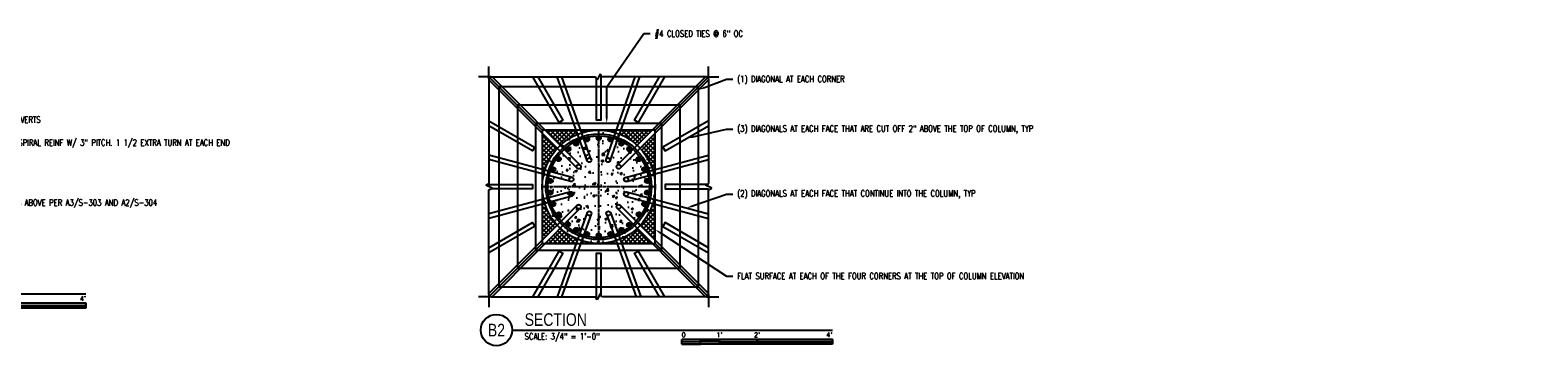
# Model space of a CAD drawing. Header units: inches. Extents: x 870 to 1996, y -84 to 460.
# Tile 20 of 20: x 1255 to 1735, y 360 to 460. Entities that reach past the tile are written whole.
import ezdxf
from ezdxf import colors
from ezdxf.entities.mleader import LeaderData, LeaderLine
from ezdxf.enums import TextEntityAlignment as Align
from ezdxf.math import Vec2, Vec3

# ---------------------------------------------------------------- set-up
doc = ezdxf.new("R2010")
doc.units = ezdxf.units.IN
doc.header["$MEASUREMENT"] = 0
doc.linetypes.add('CENTER2', pattern=[1.125, 0.75, -0.125, 0.125, -0.125])
for name, color, linetype in [('A-DETL', 3, 'Continuous'), ('A-DETL-THIN', 1, 'Continuous'), ('A-DETL-WIDE', 5, 'Continuous'), ('S-ANNO-NOTE', 2, 'Continuous'), ('S-ANNO-SYMB', 2, 'Continuous'), ('S-COLS', 53, 'Continuous'), ('S-GRID', 1, 'CENTER2')]:
    doc.layers.add(name, color=color, linetype=linetype)
doc.layers.add('A-WALL-PATT', color=9, linetype='Continuous', true_color=0x808080)
doc.styles.add('Annotative', font='romans.shx', dxfattribs={"width": 0.8, "height": 0.125})
doc.styles.add('Arial', font='romans.shx', dxfattribs={"width": 0.8})
doc.styles.add('TITLES', font='swiss.ttf', dxfattribs={"width": 0.8, "height": 0.25})
pattern_1 = [(50, (235.1864, -782.655), (7.172602, -0.627521), [0.75, -8.25]), (355, (235.1864, -782.655), (-1.387513, 7.52192), [0.6, -6.6]), (100.45144, (235.784, -782.707), (5.785088, 6.8944), [0.637402, -7.01142]), (46.1842, (235.1864, -780.655), (10.672413, -1.655193), [1.125, -12.375]), (96.63564, (236.076, -780.793), (9.34662, 9.741186), [0.9561, -10.51714]), (351.1842, (235.186, -780.655), (9.34662, 9.741186), [0.9, -9.9]), (21, (236.1864, -781.155), (5.96907, -4.026189), [0.75, -8.25]), (326, (236.1864, -781.155), (2.433153, 7.2515), [0.6, -6.6]), (71.45144, (236.684, -781.4906), (8.402224, 3.225312), [0.637402, -7.01142]), (37.5, (235.1864, -782.655), (0.1215986, 3.3289385), [0, -6.52, 0, -6.7, 0, -6.625]), (7.5, (235.1864, -782.655), (2.6306954, 3.944117), [0, -3.82, 0, -6.37, 0, -2.525]), (327.5, (232.9564, -782.655), (5.3382244, -0.2255487), [0, -2.5, 0, -7.8, 0, -10.35]), (317.5, (231.9564, -782.655), (5.831862, 1.00105), [0, -3.25, 0, -5.18, 0, -7.35])]
pattern_2 = [(45, (12.0765, 0), (-0.7071068, 0.7071068), []), (135, (12.0765, 0), (-0.7071068, -0.7071068), [])]

# ---------------------------------------------------------------- blocks, each defined once
blk = doc.blocks.new('*U9')
for points in [[(-3, -0.281), (-2.625, -0.281), (-2.625, -0.234), (-3, -0.234)], [(-2.625, -0.188), (-2.25, -0.188), (-2.25, -0.234), (-2.625, -0.234)], [(-2.25, -0.235), (-1.5, -0.235), (-1.5, -0.281), (-2.25, -0.281)], [(-1.5, -0.234), (0, -0.234), (0, -0.187), (-1.5, -0.187)]]:
    blk.add_hatch(color=256).paths.add_polyline_path(points)
for p, q in [((0, -0.187), (-3, -0.187)), ((-3, -0.281), (-3, -0.187)), ((0, -0.234), (-3, -0.234)), ((0, -0.281), (-3, -0.281)), ((-2.625, -0.281), (-2.625, -0.188)), ((-2.25, -0.281), (-2.25, -0.188)), ((-1.5, -0.281), (-1.5, -0.188)), ((0, -0.187), (0, -0.281))]:
    blk.add_line(p, q)
at = {"flags": 128}
for points in [[(-3, -0.281), (-2.625, -0.281), (-2.625, -0.234), (-3, -0.234), (-3, -0.281)], [(-2.625, -0.188), (-2.25, -0.188), (-2.25, -0.234), (-2.625, -0.234), (-2.625, -0.188)], [(-2.25, -0.235), (-1.5, -0.235), (-1.5, -0.281), (-2.25, -0.281), (-2.25, -0.235)], [(-1.5, -0.234), (0, -0.234), (0, -0.187), (-1.5, -0.187), (-1.5, -0.234)]]:
    blk.add_lwpolyline(points, close=True, dxfattribs=at)
at = {"style": 'Arial'}
blk.add_text('0', height=0.0937, dxfattribs=at).set_placement((-3, -0.094), align=Align.MIDDLE_LEFT)
for s, p in [("1'", (-2.25, -0.094)), ("2'", (-1.5, -0.094))]:
    blk.add_text(s, height=0.0937, dxfattribs=at).set_placement(p, align=Align.MIDDLE_CENTER)
blk.add_text("4'", height=0.0937, dxfattribs=at).set_placement((0, -0.094), align=Align.MIDDLE_RIGHT)
blk = doc.blocks.new('_DotBlank')
at = {"color": 0, "linetype": 'ByBlock', "lineweight": -2}
blk.add_line((-0.5, 0), (-1, 0), dxfattribs=at)
blk.add_circle((0, 0), 0.5, dxfattribs=at)
blk = doc.blocks.new('*U8')
at = {"linetype": 'Continuous', "lineweight": -3}
blk.add_line((1.125, 0.625), (7.5, 0.625), dxfattribs=at)
at = {"lineweight": -3}
blk.add_circle((0.812, 0.625), 0.312, dxfattribs=at)
at = {"lineweight": -3, "style": 'Arial'}
blk.add_attdef('X#', text='', height=0.187, dxfattribs=at).set_placement((0.812, 0.625), align=Align.MIDDLE_CENTER)
blk.add_attdef('DRAWING_AREA_TITLE', text='', height=0.187, dxfattribs=at).set_placement((1.374, 0.634), align=Align.BOTTOM_LEFT)
blk.add_attdef('SCALE:', text='', height=0.0938, dxfattribs=at).set_placement((1.374, 0.561), align=Align.TOP_LEFT)
blk = doc.blocks.new('*U77')
at = {"linetype": 'Continuous', "lineweight": -3}
blk.add_line((1.125, 0.625), (7.5, 0.625), dxfattribs=at)
at = {"lineweight": -3}
blk.add_circle((0.812, 0.625), 0.312, dxfattribs=at)
at = {"lineweight": -3, "style": 'Arial'}
blk.add_attdef('X#', text='', height=0.187, dxfattribs=at).set_placement((0.812, 0.625), align=Align.MIDDLE_CENTER)
blk.add_attdef('DRAWING_AREA_TITLE', text='', height=0.187, dxfattribs=at).set_placement((1.374, 0.634), align=Align.BOTTOM_LEFT)
blk.add_attdef('SCALE:', text='', height=0.0938, dxfattribs=at).set_placement((1.374, 0.561), align=Align.TOP_LEFT)
blk = doc.blocks.new('*U78')
for p, q in [((0.5, 1), (-0.5, -1)), ((1, 0), (0.5, 1)), ((-34.28, 0), (-38.28, 0)), ((-34.28, 0), (-1, 0)), ((-0.5, -1), (-1, 0)), ((34.28, 0), (1, 0)), ((34.28, 0), (38.28, 0))]:
    blk.add_line(p, q)
blk = doc.blocks.new('*U79')
for p, q in [((0.5, 1), (-0.5, -1)), ((1, 0), (0.5, 1)), ((-34.28, 0), (-38.28, 0)), ((-34.28, 0), (-1, 0)), ((-0.5, -1), (-1, 0)), ((34.28, 0), (1, 0)), ((34.28, 0), (38.28, 0))]:
    blk.add_line(p, q)
blk = doc.blocks.new('*U80')
for p, q in [((0.5, 1), (-0.5, -1)), ((1, 0), (0.5, 1)), ((-34.28, 0), (-38.28, 0)), ((-34.28, 0), (-1, 0)), ((-0.5, -1), (-1, 0)), ((34.28, 0), (1, 0)), ((34.28, 0), (38.28, 0))]:
    blk.add_line(p, q)

msp = doc.modelspace()

# ---------------------------------------------------------------- hatches: boundary and pattern name
at = {"layer": 'A-DETL'}
h = msp.add_hatch(color=256, dxfattribs=at)
h.dxf.hatch_style = 1
h.paths.add_polyline_path([(1419.1145, 410.5509, 1), (1452.7395, 410.5509, 1)])
h.paths.add_polyline_path([(1452.1145, 410.5509, -1), (1419.7395, 410.5509, -1)], flags=16)
h = msp.add_hatch(color=256, dxfattribs=at)
h.dxf.hatch_style = 1
h.paths.add_polyline_path([(1426.7606, 422.5154, 1), (1425.3856, 422.5154, 1)])
h = msp.add_hatch(color=256, dxfattribs=at)
h.dxf.hatch_style = 1
h.paths.add_polyline_path([(1429.4113, 424.2755, 1), (1428.0363, 424.2755, 1)])
h = msp.add_hatch(color=256, dxfattribs=at)
h.dxf.hatch_style = 1
h.paths.add_polyline_path([(1432.9051, 425.6005, 1), (1431.5301, 425.6005, 1)])
h = msp.add_hatch(color=256, dxfattribs=at)
h.dxf.hatch_style = 1
h.paths.add_polyline_path([(1436.6145, 426.0509, 1), (1435.2395, 426.0509, 1)])
h = msp.add_hatch(color=256, dxfattribs=at)
h.dxf.hatch_style = 1
h.paths.add_polyline_path([(1440.3239, 425.6005, 1), (1438.9489, 425.6005, 1)])
h = msp.add_hatch(color=256, dxfattribs=at)
h.dxf.hatch_style = 1
h.paths.add_polyline_path([(1443.8177, 424.2755, 1), (1442.4427, 424.2755, 1)])
h = msp.add_hatch(color=256, dxfattribs=at)
h.dxf.hatch_style = 1
h.paths.add_polyline_path([(1446.3531, 422.6095, 1), (1444.9781, 422.6095, 1)])
h = msp.add_hatch(color=256, dxfattribs=at)
h.dxf.hatch_style = 1
h.paths.add_polyline_path([(1422.4833, 419.3559, 1), (1423.8583, 419.3559, 1)])
h = msp.add_hatch(color=256, dxfattribs=at)
h.dxf.hatch_style = 1
h.paths.add_polyline_path([(1449.3708, 419.3559, 1), (1447.9958, 419.3559, 1)])
h = msp.add_hatch(color=256, dxfattribs=at)
h.dxf.hatch_style = 1
h.paths.add_polyline_path([(1419.8525, 412.4192, 1), (1421.2275, 412.4192, 1)])
h = msp.add_hatch(color=256, dxfattribs=at)
h.dxf.hatch_style = 1
h.paths.add_polyline_path([(1420.7468, 416.0473, 1), (1422.1218, 416.0473, 1)])
h = msp.add_hatch(color=256, dxfattribs=at)
h.dxf.hatch_style = 1
h.paths.add_polyline_path([(1451.1073, 416.0473, 1), (1449.7323, 416.0473, 1)])
h = msp.add_hatch(color=256, dxfattribs=at)
h.dxf.hatch_style = 1
h.paths.add_polyline_path([(1452.0015, 412.4192, 1), (1450.6265, 412.4192, 1)])
h = msp.add_hatch(color=256, dxfattribs=at)
h.dxf.hatch_style = 1
h.paths.add_polyline_path([(1419.8525, 408.6826, 1), (1421.2275, 408.6826, 1)])
h = msp.add_hatch(color=256, dxfattribs=at)
h.dxf.hatch_style = 1
h.paths.add_polyline_path([(1452.0015, 408.6826, 1), (1450.6265, 408.6826, 1)])
h = msp.add_hatch(color=256, dxfattribs=at)
h.dxf.hatch_style = 1
h.paths.add_polyline_path([(1420.7468, 405.0545, 1), (1422.1218, 405.0545, 1)])
h = msp.add_hatch(color=256, dxfattribs=at)
h.dxf.hatch_style = 1
h.paths.add_polyline_path([(1451.1073, 405.0545, 1), (1449.7323, 405.0545, 1)])
h = msp.add_hatch(color=256, dxfattribs=at)
h.dxf.hatch_style = 1
h.paths.add_polyline_path([(1422.4833, 401.7459, 1), (1423.8583, 401.7459, 1)])
h = msp.add_hatch(color=256, dxfattribs=at)
h.dxf.hatch_style = 1
h.paths.add_polyline_path([(1425.4219, 398.5566, 1), (1426.7969, 398.5566, 1)])
h = msp.add_hatch(color=256, dxfattribs=at)
h.dxf.hatch_style = 1
h.paths.add_polyline_path([(1444.8727, 398.4079, 1), (1446.2477, 398.4079, 1)])
h = msp.add_hatch(color=256, dxfattribs=at)
h.dxf.hatch_style = 1
h.paths.add_polyline_path([(1449.3708, 401.7459, 1), (1447.9958, 401.7459, 1)])
h = msp.add_hatch(color=256, dxfattribs=at)
h.dxf.hatch_style = 1
h.paths.add_polyline_path([(1428.0363, 396.8263, 1), (1429.4113, 396.8263, 1)])
h = msp.add_hatch(color=256, dxfattribs=at)
h.dxf.hatch_style = 1
h.paths.add_polyline_path([(1431.5301, 395.5013, 1), (1432.9051, 395.5013, 1)])
h = msp.add_hatch(color=256, dxfattribs=at)
h.dxf.hatch_style = 1
h.paths.add_polyline_path([(1435.2395, 395.0509, 1), (1436.6145, 395.0509, 1)])
h = msp.add_hatch(color=256, dxfattribs=at)
h.dxf.hatch_style = 1
h.paths.add_polyline_path([(1438.9489, 395.5013, 1), (1440.3239, 395.5013, 1)])
h = msp.add_hatch(color=256, dxfattribs=at)
h.dxf.hatch_style = 1
h.paths.add_polyline_path([(1442.4427, 396.8263, 1), (1443.8177, 396.8263, 1)])
at = {"layer": 'A-WALL-PATT', "lineweight": -3}
h = msp.add_hatch(dxfattribs=at)
h.set_pattern_fill('AR-CONC', color=8, style=0)
h.set_pattern_definition(pattern_1)
h.paths.add_polyline_path([(1417.927, 410.5509, 1), (1453.927, 410.5509, 1)])
h.paths.add_polyline_path([(1452.7395, 410.5509, -1), (1419.1145, 410.5509, -1)], flags=16)
h.paths.add_polyline_path([(1452.1145, 410.5509, -1), (1419.7395, 410.5509, -1)], flags=0)
at = {"layer": 'A-WALL-PATT'}
h = msp.add_hatch(dxfattribs=at)
h.set_pattern_fill('ANSI37', color=256, scale=8)
h.set_pattern_definition(pattern_2)
h.paths.add_polyline_path([(1428.7424, 428.5509), (1418.8993, 428.5509), (1423.6945, 423.7557, -0.09142862), (1429.2088, 427.2501)])
h.paths.add_polyline_path([(1422.7223, 422.7834), (1417.927, 427.5786), (1417.927, 416.0857), (1418.731, 415.8703, -0.11226594)])
h.paths.add_polyline_path([(1418.3751, 414.5422), (1417.927, 414.6622), (1417.927, 410.5509, -0.05595721)])
h.paths.add_polyline_path([(1435.927, 428.5509), (1430.2031, 428.5509), (1430.5031, 427.7142, -0.07667131)])
h = msp.add_hatch(dxfattribs=at)
h.set_pattern_fill('ANSI37', color=256, scale=8)
h.set_pattern_definition(pattern_2)
h.paths.add_polyline_path([(1441.5552, 428.5509), (1435.927, 428.5509, -0.07546916), (1441.2688, 427.74)])
h.paths.add_polyline_path([(1452.9548, 428.5509), (1443.0135, 428.5509), (1442.5653, 427.2821, -0.09263398), (1448.1595, 423.7557)])
h.paths.add_polyline_path([(1453.927, 427.5786), (1449.1318, 422.7834, -0.11226594), (1453.1231, 415.8703), (1453.927, 416.0857)])
h.paths.add_polyline_path([(1453.927, 414.6622), (1453.4789, 414.5422, -0.05595721), (1453.927, 410.5509)])
at = {"layer": 'A-WALL-PATT', "lineweight": -3}
h = msp.add_hatch(dxfattribs=at)
h.set_pattern_fill('AR-CONC', color=8, style=0)
h.set_pattern_definition(pattern_1)
h.paths.add_polyline_path([(1419.7395, 410.5509, 1), (1452.1145, 410.5509, 1)])
at = {"layer": 'A-WALL-PATT'}
h = msp.add_hatch(dxfattribs=at)
h.set_pattern_fill('ANSI37', color=256, scale=8)
h.set_pattern_definition(pattern_2)
h.paths.add_polyline_path([(1417.927, 410.5509), (1417.927, 406.4396), (1418.3751, 406.5596, -0.05595721)])
h.paths.add_polyline_path([(1418.731, 405.2315), (1417.927, 405.016), (1417.927, 393.5232), (1422.7223, 398.3184, -0.11226594)])
h.paths.add_polyline_path([(1423.6945, 397.3461), (1418.8993, 392.5509), (1428.7304, 392.5509), (1429.1991, 393.8555, -0.09128227)])
h.paths.add_polyline_path([(1430.4931, 393.3907), (1430.1915, 392.5509), (1435.927, 392.5509, -0.07681731)])
h = msp.add_hatch(dxfattribs=at)
h.set_pattern_fill('ANSI37', color=256, scale=8)
h.set_pattern_definition(pattern_2)
h.paths.add_polyline_path([(1453.927, 410.5509, -0.05595721), (1453.4789, 406.5596), (1453.927, 406.4396)])
h.paths.add_polyline_path([(1453.927, 405.016), (1453.1231, 405.2315, -0.11226594), (1449.1318, 398.3184), (1453.927, 393.5232)])
h.paths.add_polyline_path([(1448.1595, 397.3461, -0.09070616), (1442.6931, 393.8709), (1443.1707, 392.5509), (1452.9548, 392.5509)])
h.paths.add_polyline_path([(1441.4001, 393.4031, -0.07739208), (1435.927, 392.5509), (1441.7085, 392.5509)])

# ---------------------------------------------------------------- linework, layer by layer
at = {"layer": 'A-DETL'}
for points in [[(1404.1325, 378.7563), (1467.7216, 378.7563), (1467.7216, 442.3454), (1404.1325, 442.3454)], [(1409.9968, 384.6207), (1461.8572, 384.6207), (1461.8572, 436.4811), (1409.9968, 436.4811)], [(1415.7902, 390.414), (1456.0639, 390.414), (1456.0639, 430.6877), (1415.7902, 430.6877)]]:
    msp.add_lwpolyline(points, close=True, dxfattribs=at)
for centre, radius in [((1435.927, 410.5509), 16.8125), ((1435.927, 410.5509), 16.1875), ((1426.0731, 422.5154), 0.6875), ((1428.7238, 424.2755), 0.6875), ((1432.2176, 425.6005), 0.6875), ((1435.927, 426.0509), 0.6875), ((1439.6364, 425.6005), 0.6875), ((1443.1302, 424.2755), 0.6875), ((1445.6656, 422.6095), 0.6875), ((1423.1708, 419.3559), 0.6875), ((1448.6833, 419.3559), 0.6875), ((1420.54, 412.4192), 0.6875), ((1421.4343, 416.0473), 0.6875), ((1450.4198, 416.0473), 0.6875), ((1451.314, 412.4192), 0.6875), ((1420.54, 408.6826), 0.6875), ((1451.314, 408.6826), 0.6875), ((1421.4343, 405.0545), 0.6875), ((1450.4198, 405.0545), 0.6875), ((1423.1708, 401.7459), 0.6875), ((1426.1094, 398.5566), 0.6875), ((1445.5602, 398.4079), 0.6875), ((1448.6833, 401.7459), 0.6875), ((1428.7238, 396.8263), 0.6875), ((1432.2176, 395.5013), 0.6875), ((1435.927, 395.0509), 0.6875), ((1439.6364, 395.5013), 0.6875), ((1443.1302, 396.8263), 0.6875)]:
    msp.add_circle(centre, radius, dxfattribs=at)
at = {"layer": 'A-DETL-WIDE'}
for p, q in [((1429.0769, 416.4287), (1400.9592, 444.5464)), ((1430.0492, 417.401), (1401.9315, 445.5187)), ((1432.2421, 418.7907), (1422.6582, 445.5187)), ((1433.5364, 419.2548), (1424.1189, 445.5187)), ((1438.276, 419.2661), (1447.548, 445.5187)), ((1439.5725, 418.8082), (1449.0062, 445.5187)), ((1441.8048, 417.401), (1469.9225, 445.5187)), ((1442.7771, 416.4287), (1470.8948, 444.5464)), ((1427.4116, 413.5443), (1400.9592, 420.6322)), ((1427.0558, 412.2162), (1400.9592, 419.2087)), ((1444.4424, 413.5443), (1470.8948, 420.6322)), ((1444.7983, 412.2162), (1470.8948, 419.2087)), ((1427.0558, 408.8856), (1400.9592, 401.893)), ((1444.7983, 408.8856), (1470.8948, 401.893)), ((1427.4116, 407.5574), (1400.9592, 400.4695)), ((1429.0769, 404.6731), (1400.9592, 376.5554)), ((1430.0492, 403.7008), (1401.9315, 375.5831)), ((1441.8048, 403.7008), (1469.9225, 375.5831)), ((1442.7771, 404.6731), (1470.8948, 376.5554)), ((1444.4424, 407.5574), (1470.8948, 400.4695)), ((1432.2373, 402.3132), (1422.6352, 375.5831)), ((1433.5314, 401.8484), (1424.0962, 375.5831)), ((1438.3426, 401.8539), (1447.8476, 375.5831)), ((1439.6355, 402.3217), (1449.3098, 375.5831))]:
    msp.add_line(p, q, dxfattribs=at)
for points in [[(1416.5322, 445.5187), (1424.5224, 431.6792), (1423.3316, 430.9917), (1414.9445, 445.5187)], [(1436.6145, 446.1437), (1436.6145, 431.6792), (1435.2395, 431.6792), (1435.2395, 444.8937)], [(1456.9095, 445.5187), (1448.5224, 430.9917), (1447.3316, 431.6792), (1455.3218, 445.5187)], [(1400.9592, 431.5334), (1415.4862, 423.1463), (1414.7987, 421.9555), (1400.9592, 429.9457)], [(1470.8948, 431.5334), (1456.3679, 423.1463), (1457.0554, 421.9555), (1470.8948, 429.9457)], [(1400.3342, 411.2384), (1414.7987, 411.2384), (1414.7987, 409.8634), (1401.5842, 409.8634)], [(1470.8948, 411.2384), (1457.0554, 411.2384), (1457.0554, 409.8634), (1470.8948, 409.8634)], [(1400.9592, 391.1561), (1414.7987, 399.1463), (1415.4862, 397.9555), (1400.9592, 389.5684)], [(1470.8948, 391.1561), (1457.0554, 399.1463), (1456.3679, 397.9555), (1470.8948, 389.5684)], [(1414.9445, 375.5831), (1423.3316, 390.11), (1424.5224, 389.4225), (1416.5322, 375.5831)], [(1435.2395, 374.9581), (1435.2395, 389.4225), (1436.6145, 389.4225), (1436.6145, 376.2081)], [(1455.3218, 375.5831), (1447.3316, 389.4225), (1448.5224, 390.11), (1456.9095, 375.5831)]]:
    msp.add_lwpolyline(points, dxfattribs=at)
for centre in [(1432.8893, 419.0227), (1438.9242, 419.0372), (1427.2337, 412.8803), (1429.5631, 416.9148), (1442.291, 416.9148), (1444.6204, 412.8803), (1427.2337, 408.2215), (1444.6204, 408.2215), (1429.5631, 404.1869), (1442.291, 404.1869), (1432.8843, 402.0808), (1438.989, 402.0878)]:
    msp.add_circle(centre, 0.6875, dxfattribs=at)
at = {"layer": 'S-COLS'}
for p, q in [((1417.927, 428.5509), (1400.9592, 445.5187)), ((1453.927, 428.5509), (1470.8948, 445.5187)), ((1417.927, 392.5509), (1400.9592, 375.5831)), ((1453.927, 392.5509), (1470.8948, 375.5831))]:
    msp.add_line(p, q, dxfattribs=at)
msp.add_lwpolyline([(1417.927, 392.5509), (1453.927, 392.5509), (1453.927, 428.5509), (1417.927, 428.5509)], close=True, dxfattribs=at)
at = {"layer": 'S-COLS', "lineweight": -3}
msp.add_circle((1435.927, 410.5509), 18, dxfattribs=at)
at = {"layer": 'S-GRID', "lineweight": -3}
for p, q in [((1435.927, 392.5509), (1435.927, 428.5509)), ((1453.927, 410.5509), (1417.927, 410.5509))]:
    msp.add_line(p, q, dxfattribs=at)

# ---------------------------------------------------------------- block references
at = {"layer": 'A-DETL-THIN', "rotation": 270}
for p in [(1400.9592, 410.5509), (1470.8948, 410.5509)]:
    msp.add_blockref('*U78', p, dxfattribs=at)
at = {"layer": 'A-DETL-THIN'}
for name, p in [('*U79', (1435.927, 445.5187)), ('*U80', (1435.927, 375.5831))]:
    msp.add_blockref(name, p, dxfattribs=at)
at = {"layer": 'S-ANNO-SYMB', "lineweight": -3}
ref = msp.add_blockref('*U8', (1152.5903, 366.4715), dxfattribs=dict(at, xscale=15.99999927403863, yscale=15.99999927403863, zscale=15.99999927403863))
ref.add_attrib('SCALE:', 'SCALE: 3/4" = 1\'-0"', dxfattribs={"layer": '0', "lineweight": -3, "height": 2, "style": 'Annotative', "width": 0.796875}).set_placement((1174.5791, 375.4408), align=Align.TOP_LEFT)
ref.add_attrib('DRAWING_AREA_TITLE', 'SECTION', dxfattribs={"layer": '0', "lineweight": -3, "height": 4, "style": 'TITLES', "width": 0.796875}).set_placement((1174.5791, 376.614), align=Align.BOTTOM_LEFT)
ref.add_attrib('X#', 'B4', dxfattribs={"layer": '0', "lineweight": -3, "height": 4, "style": 'TITLES', "width": 0.796875}).set_placement((1165.5903, 376.4715), align=Align.MIDDLE_CENTER)
at = {"layer": 'S-ANNO-SYMB', "lineweight": -3, "xscale": 16, "yscale": 16, "zscale": 16}
for p in [(1272.5903, 376.4715), (1510.3441, 364.9619)]:
    msp.add_blockref('*U9', p, dxfattribs=at)
at = {"layer": 'S-ANNO-SYMB', "lineweight": -3}
ref = msp.add_blockref('*U77', (1390.3441, 354.9619), dxfattribs=dict(at, xscale=15.99999926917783, yscale=15.99999926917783, zscale=15.99999926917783))
ref.add_attrib('SCALE:', 'SCALE: 3/4" = 1\'-0"', dxfattribs={"layer": '0', "lineweight": -3, "height": 2, "style": 'Annotative', "width": 0.796875}).set_placement((1412.3328, 363.9312), align=Align.TOP_LEFT)
ref.add_attrib('DRAWING_AREA_TITLE', 'SECTION', dxfattribs={"layer": '0', "lineweight": -3, "height": 4, "style": 'TITLES', "width": 0.796875}).set_placement((1412.3328, 365.1044), align=Align.BOTTOM_LEFT)
ref.add_attrib('X#', 'B2', dxfattribs={"layer": '0', "lineweight": -3, "height": 4, "style": 'TITLES', "width": 0.796875}).set_placement((1403.3441, 364.9619), align=Align.MIDDLE_CENTER)

# ---------------------------------------------------------------- leaders
at = {"layer": 'S-ANNO-NOTE'}
ml = msp.add_multileader_mtext('Standard', dxfattribs=at)
ml.set_content('#4 CLOSED TIES @ 6" OC', color=256, style='Annotative')
ml.set_leader_properties(color=1, linetype='ByLayer', lineweight=-1)
ml.build(insert=Vec2(0, 0))
ml.multileader.update_dxf_attribs({"text_right_attachment_type": 3, "dogleg_length": 0.125, "arrow_head_size": 2, "scale": 16})
ctx = ml.context
ctx.base_point, ctx.scale, ctx.char_height, ctx.arrow_head_size, ctx.landing_gap_size, ctx.plane_origin = Vec3(1452.2925, 459.2418), 16, 2, 2, 1.44, Vec3(1420.54, 433.1856)
ctx.right_attachment = 3
notes = []
notes.append((ctx, [(1, (1, 1, 0), (1450.2925, 459.2418), (1, 0), 2, [(2, [(1438.4665, 430.6877), (1438.4665, 436.4811), (1438.4665, 442.3454)], 0, [])])]))
ctx.mtext.insert, ctx.mtext.width, ctx.mtext.flow_direction = Vec3(1453.7325, 460.2418), 25.285179, 5
ml = msp.add_multileader_mtext('Standard', dxfattribs=at)
ml.set_content('(1) DIAGONAL AT EACH CORNER', color=256, style='Annotative')
ml.set_leader_properties(color=1, linetype='ByLayer', lineweight=-1)
ml.build(insert=Vec2(0, 0))
ml.multileader.update_dxf_attribs({"text_right_attachment_type": 3, "dogleg_length": 0.125, "arrow_head_size": 2, "scale": 16})
ctx = ml.context
ctx.base_point, ctx.scale, ctx.char_height, ctx.arrow_head_size, ctx.landing_gap_size, ctx.plane_origin = Vec3(1478.5787, 444.7974), 16, 2, 2, 1.44, Vec3(1467.7216, 441.3732)
ctx.right_attachment = 3
notes.append((ctx, [(0, (1, 1, 0), (1476.5787, 444.7974), (1, 0), 2, [(0, [(1467.7216, 441.3732)], 0, [])])]))
ctx.mtext.insert, ctx.mtext.width, ctx.mtext.flow_direction = Vec3(1480.0187, 445.7974), 29.822133, 5
at = {"layer": 'S-ANNO-NOTE', "lineweight": -3}
ml = msp.add_multileader_mtext('Standard', dxfattribs=at)
ml.set_content('\\pxt3.2,6.4,9.6,12.8,16,19.2,22.4,25.6,28.8,32,35.2,38.4,41.6,44.8,48,51.2,54.4,57.6,60.8,64,67.2,70.4,73.6,76.8,80,83.2,86.4,89.6,92.8,96,99.2,102.4;{\\C256;(26)^I- #11 VERTS}', color=256, style='Annotative')
ml.set_leader_properties(color=1, linetype='ByLayer', lineweight=-1)
ml.set_arrow_properties(name='DOTBLANK')
ml.build(insert=Vec2(0, 0))
ml.multileader.update_dxf_attribs({"text_right_attachment_type": 3, "dogleg_length": 0.125, "arrow_head_size": 3, "scale": 16})
ctx = ml.context
ctx.base_point, ctx.scale, ctx.char_height, ctx.arrow_head_size, ctx.landing_gap_size, ctx.plane_origin = Vec3(1235.7178, 431.5965), 16, 2, 3, 1.44, Vec3(1211.0515, 414.6302)
ctx.right_attachment = 3
notes.append((ctx, [(0, (1, 1, 0), (1233.7178, 431.5965), (1, 0), 2, [(1, [(1220.9385, 424.2201)], 0, [])])]))
ctx.mtext.insert, ctx.mtext.width, ctx.mtext.defined_height, ctx.mtext.flow_direction = Vec3(1237.1578, 432.9298), 30.654198, 4.6939, 5
at = {"layer": 'S-ANNO-NOTE'}
ml = msp.add_multileader_mtext('Standard', dxfattribs=at)
ml.set_content('(3) DIAGONALS AT EACH FACE THAT ARE CUT OFF 2" ABOVE THE TOP OF COLUMN, TYP', color=256, style='Annotative')
ml.set_leader_properties(color=1, linetype='ByLayer', lineweight=-1)
ml.build(insert=Vec2(0, 0))
ml.multileader.update_dxf_attribs({"text_right_attachment_type": 3, "dogleg_length": 0.125, "arrow_head_size": 2, "scale": 16})
ctx = ml.context
ctx.base_point, ctx.scale, ctx.char_height, ctx.arrow_head_size, ctx.landing_gap_size, ctx.plane_origin = Vec3(1478.5787, 428.8779), 16, 2, 2, 1.44, Vec3(1467.7216, 425.4536)
ctx.right_attachment = 3
notes.append((ctx, [(0, (1, 1, 0), (1476.5787, 428.8779), (1, 0), 2, [(0, [(1463.9751, 425.9506)], 0, [])])]))
ctx.mtext.insert, ctx.mtext.width, ctx.mtext.flow_direction = Vec3(1480.0187, 430.0684), 31.846045, 5
at = {"layer": 'S-ANNO-NOTE', "lineweight": -3}
ml = msp.add_multileader_mtext('Standard', dxfattribs=at)
ml.set_content('\\A1;#5 CONT SPIRAL REINF W/ 3" PITCH. 1 1/2 EXTRA TURN AT EACH END', color=256, style='Annotative')
ml.set_leader_properties(color=1, linetype='ByLayer', lineweight=-1)
ml.build(insert=Vec2(0, 0))
ml.multileader.update_dxf_attribs({"text_right_attachment_type": 3, "dogleg_length": 0.125, "arrow_head_size": 2, "scale": 16})
ctx = ml.context
ctx.base_point, ctx.scale, ctx.char_height, ctx.arrow_head_size, ctx.landing_gap_size, ctx.plane_origin = Vec3(1239.048, 424.6056), 16, 2, 2, 1.44, Vec3(1216.369, 409.5293)
ctx.right_attachment = 3
notes.append((ctx, [(0, (1, 1, 0), (1237.048, 424.6056), (1, 0), 2, [(1, [(1228.0465, 418.8135)], 0, [])])]))
ctx.mtext.insert, ctx.mtext.width, ctx.mtext.defined_height, ctx.mtext.flow_direction = Vec3(1240.488, 425.6056), 27.424941, 4.8806, 5
ml = msp.add_multileader_mtext('Standard', dxfattribs=at)
ml.set_content('\\pxt3.2,6.4,9.6,12.8,16,19.2,22.4,25.6,28.8,32,35.2,38.4,41.6,44.8,48,51.2,54.4,57.6,60.8,64,67.2,70.4,73.6,76.8,80,83.2,86.4,89.6,92.8,96,99.2,102.4;{\\C256;DIAGONALS ABOVE PER A3/S-303 AND A2/S-304}', color=256, style='Annotative')
ml.set_leader_properties(color=1, linetype='ByLayer', lineweight=-1)
ml.set_arrow_properties(name='DOTBLANK')
ml.build(insert=Vec2(0, 0))
ml.multileader.update_dxf_attribs({"text_right_attachment_type": 3, "dogleg_length": 0.125, "arrow_head_size": 3, "scale": 16})
ctx = ml.context
ctx.base_point, ctx.scale, ctx.char_height, ctx.arrow_head_size, ctx.landing_gap_size, ctx.plane_origin = Vec3(1239.048, 405.1981), 16, 2, 3, 1.44, Vec3(1223.8402, 400.7746)
ctx.right_attachment = 3
notes.append((ctx, [(0, (1, 1, 0), (1237.048, 405.1981), (1, 0), 2, [(1, [(1222.4722, 408.2762)], 0, [])])]))
ctx.mtext.insert, ctx.mtext.width, ctx.mtext.defined_height, ctx.mtext.flow_direction = Vec3(1240.488, 406.5314), 23.484684, 4.6939, 5
at = {"layer": 'S-ANNO-NOTE'}
ml = msp.add_multileader_mtext('Standard', dxfattribs=at)
ml.set_content('(2) DIAGONALS AT EACH FACE THAT CONTINUE INTO THE COLUMN, TYP', color=256, style='Annotative')
ml.set_leader_properties(color=1, linetype='ByLayer', lineweight=-1)
ml.build(insert=Vec2(0, 0))
ml.multileader.update_dxf_attribs({"text_right_attachment_type": 3, "dogleg_length": 0.125, "arrow_head_size": 2, "scale": 16})
ctx = ml.context
ctx.base_point, ctx.scale, ctx.char_height, ctx.arrow_head_size, ctx.landing_gap_size, ctx.plane_origin = Vec3(1478.5787, 408.226), 16, 2, 2, 1.44, Vec3(1467.7216, 404.8017)
ctx.right_attachment = 3
notes.append((ctx, [(0, (1, 1, 0), (1476.5787, 408.226), (1, 0), 2, [(0, [(1463.886, 403.7711)], 0, [])])]))
ctx.mtext.insert, ctx.mtext.width, ctx.mtext.flow_direction = Vec3(1480.0187, 409.4165), 27.805105, 5
ml = msp.add_multileader_mtext('Standard', dxfattribs=at)
ml.set_content('FLAT SURFACE AT EACH OF THE FOUR CORNERS AT THE TOP OF COLUMN ELEVATION', color=256, style='Annotative')
ml.set_leader_properties(color=1, linetype='ByLayer', lineweight=-1)
ml.build(insert=Vec2(0, 0))
ml.multileader.update_dxf_attribs({"text_right_attachment_type": 3, "dogleg_length": 0.125, "arrow_head_size": 2, "scale": 16})
ctx = ml.context
ctx.base_point, ctx.scale, ctx.char_height, ctx.arrow_head_size, ctx.landing_gap_size, ctx.plane_origin = Vec3(1478.5787, 382.1382), 16, 2, 2, 1.44, Vec3(1467.7216, 384.7485)
ctx.right_attachment = 3
notes.append((ctx, [(0, (1, 1, 0), (1476.5787, 382.1382), (1, 0), 2, [(0, [(1453.927, 396.9381)], 0, [])])]))
ctx.mtext.insert, ctx.mtext.width, ctx.mtext.flow_direction = Vec3(1480.0187, 383.1382), 27.805105, 5
for ctx, leaders in notes:
    for number, flags, end, landing, length, lines in leaders:
        leader = LeaderData()
        leader.index, (leader.has_last_leader_line, leader.has_dogleg_vector, leader.attachment_direction) = number, flags
        leader.last_leader_point, leader.dogleg_vector, leader.dogleg_length = Vec3(end), Vec3(landing), length
        for number, points, colour, breaks in lines:
            line = LeaderLine()
            line.index, line.vertices, line.color, line.breaks = number, Vec3.list(points), colors.encode_raw_color(colour), breaks
            leader.lines.append(line)
        ctx.leaders.append(leader)

doc.saveas('drawing.dxf')
